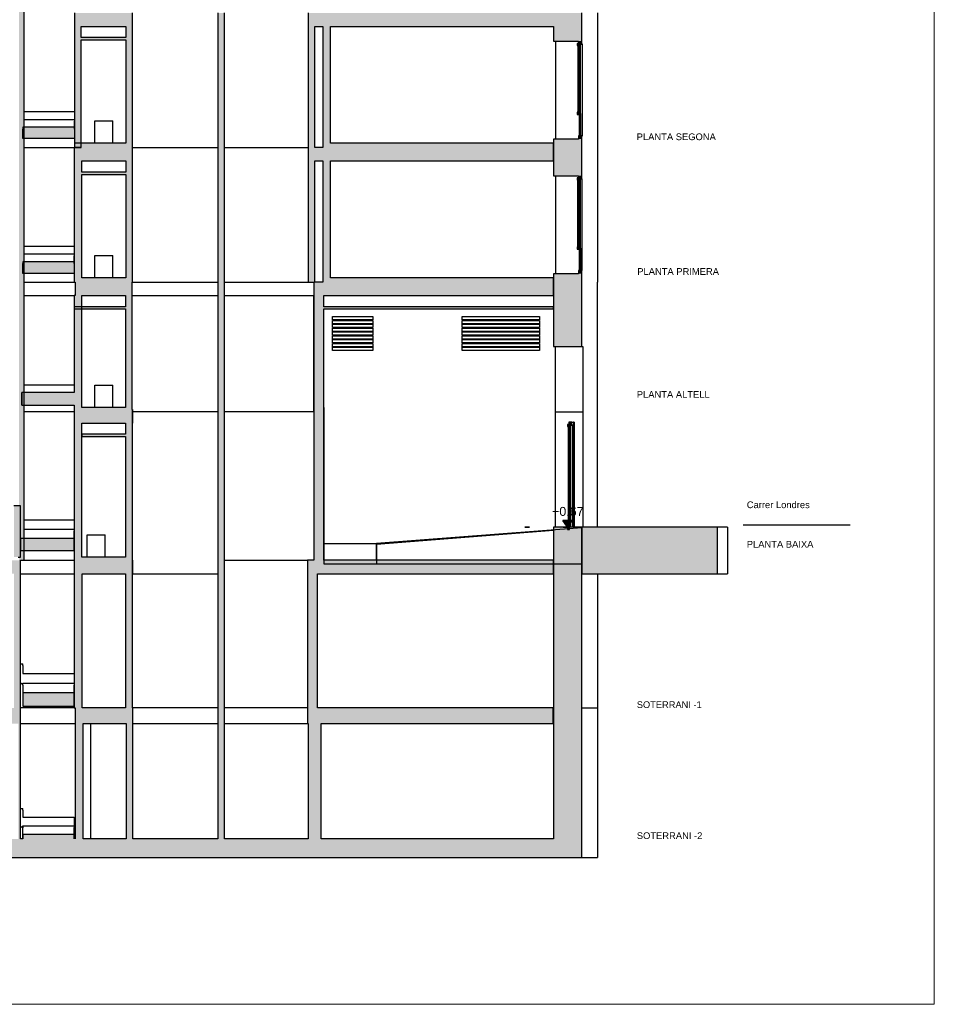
# Model space of a CAD drawing. Header units: metres. Extents: x -1 to 430, y -65 to 31.
# Tile 43 of 69: x 247 to 268, y -65 to -43. Entities that reach past the tile are written whole.
import ezdxf

# ---------------------------------------------------------------- set-up
doc = ezdxf.new("R2010")
doc.units = ezdxf.units.M
doc.linetypes.add('CONTINUA', pattern=[0])
doc.linetypes.add('PUNKT', pattern=[6.35, 0, -6.35])
doc.layers.add('+++++ CÀLCUL SECCIÓ G', color=7, linetype='CONTINUA', lineweight=25)
doc.layers.add('COTES SECCIÓ G', color=7, linetype='CONTINUA', lineweight=25)
doc.styles.add('ARIAL', font='arial.ttf')

# ---------------------------------------------------------------- blocks, each defined once
blk = doc.blocks.new('COMPLEX_ELEVATIONDIM_1')
at = {"layer": 'COTES SECCIÓ G', "linetype": 'CONTINUA', "lineweight": 35, "transparency": 33554687}
for points in [[(244.181, -33.59), (243.971, -33.59), (244.076, -33.74)], [(244.155, -36.5), (243.945, -36.5), (244.05, -36.65)], [(244.199, -39.51), (243.989, -39.51), (244.094, -39.66)], [(244.155, -42.52), (243.945, -42.52), (244.05, -42.67)], [(244.205, -45.53), (243.995, -45.53), (244.1, -45.68)], [(244.346, -48.54), (244.136, -48.54), (244.241, -48.69)], [(244.262, -51.44), (244.052, -51.44), (244.157, -51.59)], [(259.683, -54.12), (259.473, -54.12), (259.578, -54.27)], [(244.262, -54.79), (244.052, -54.79), (244.157, -54.94)], [(244.19, -58.16), (243.98, -58.16), (244.085, -58.31)], [(244.332, -61.09), (244.122, -61.09), (244.227, -61.24)]]:
    blk.add_hatch(color=2, dxfattribs=at).paths.add_polyline_path(points)
at = {"layer": 'COTES SECCIÓ G', "color": 2, "linetype": 'CONTINUA', "lineweight": 35, "transparency": 33554687}
for p, q in [((244.181, -33.59), (243.971, -33.59)), ((243.971, -33.59), (244.076, -33.74)), ((244.076, -33.74), (244.181, -33.59)), ((244.076, -33.74), (244.076, -33.74)), ((244.076, -33.74), (244.076, -33.74)), ((244.076, -33.74), (244.076, -33.74)), ((244.076, -33.74), (244.076, -33.74)), ((244.155, -36.5), (243.945, -36.5)), ((243.945, -36.5), (244.05, -36.65)), ((244.05, -36.65), (244.155, -36.5)), ((244.05, -36.65), (244.05, -36.65)), ((244.05, -36.65), (244.05, -36.65)), ((244.05, -36.65), (244.05, -36.65)), ((244.05, -36.65), (244.05, -36.65)), ((244.199, -39.51), (243.989, -39.51)), ((243.989, -39.51), (244.094, -39.66)), ((244.094, -39.66), (244.199, -39.51)), ((244.094, -39.66), (244.094, -39.66)), ((244.094, -39.66), (244.094, -39.66)), ((244.094, -39.66), (244.094, -39.66)), ((244.094, -39.66), (244.094, -39.66)), ((244.155, -42.52), (243.945, -42.52)), ((243.945, -42.52), (244.05, -42.67)), ((244.05, -42.67), (244.155, -42.52)), ((244.05, -42.67), (244.05, -42.67)), ((244.05, -42.67), (244.05, -42.67)), ((244.05, -42.67), (244.05, -42.67)), ((244.05, -42.67), (244.05, -42.67)), ((244.205, -45.53), (243.995, -45.53)), ((243.995, -45.53), (244.1, -45.68)), ((244.1, -45.68), (244.205, -45.53)), ((244.1, -45.68), (244.1, -45.68)), ((244.1, -45.68), (244.1, -45.68)), ((244.1, -45.68), (244.1, -45.68)), ((244.1, -45.68), (244.1, -45.68)), ((244.346, -48.54), (244.136, -48.54)), ((244.136, -48.54), (244.241, -48.69)), ((244.241, -48.69), (244.346, -48.54)), ((244.241, -48.69), (244.241, -48.69)), ((244.241, -48.69), (244.241, -48.69)), ((244.241, -48.69), (244.241, -48.69)), ((244.241, -48.69), (244.241, -48.69)), ((244.262, -51.44), (244.052, -51.44)), ((244.052, -51.44), (244.157, -51.59)), ((244.157, -51.59), (244.262, -51.44)), ((244.157, -51.59), (244.157, -51.59)), ((244.157, -51.59), (244.157, -51.59)), ((244.157, -51.59), (244.157, -51.59)), ((244.157, -51.59), (244.157, -51.59)), ((259.683, -54.12), (259.473, -54.12)), ((259.473, -54.12), (259.578, -54.27)), ((259.578, -54.27), (259.683, -54.12)), ((259.578, -54.27), (259.578, -54.27)), ((259.578, -54.27), (259.578, -54.27)), ((259.578, -54.27), (259.578, -54.27)), ((259.578, -54.27), (259.578, -54.27)), ((244.262, -54.79), (244.052, -54.79)), ((244.052, -54.79), (244.157, -54.94)), ((244.157, -54.94), (244.262, -54.79)), ((244.157, -54.94), (244.157, -54.94)), ((244.157, -54.94), (244.157, -54.94)), ((244.157, -54.94), (244.157, -54.94)), ((244.157, -54.94), (244.157, -54.94)), ((244.19, -58.16), (243.98, -58.16)), ((243.98, -58.16), (244.085, -58.31)), ((244.085, -58.31), (244.19, -58.16)), ((244.085, -58.31), (244.085, -58.31)), ((244.085, -58.31), (244.085, -58.31)), ((244.085, -58.31), (244.085, -58.31)), ((244.085, -58.31), (244.085, -58.31)), ((244.332, -61.09), (244.122, -61.09)), ((244.122, -61.09), (244.227, -61.24)), ((244.227, -61.24), (244.332, -61.09)), ((244.227, -61.24), (244.227, -61.24)), ((244.227, -61.24), (244.227, -61.24)), ((244.227, -61.24), (244.227, -61.24)), ((244.227, -61.24), (244.227, -61.24))]:
    blk.add_line(p, q, dxfattribs=at)
at = {"layer": 'COTES SECCIÓ G', "color": 2, "linetype": 'PUNKT', "lineweight": 35, "transparency": 33554687}
for p, q in [((244.076, -33.74), (244.043, -33.74)), ((244.05, -36.65), (244.043, -36.65)), ((244.094, -39.66), (244.043, -39.66)), ((244.05, -42.67), (244.043, -42.67)), ((244.1, -45.68), (244.043, -45.68)), ((244.241, -48.69), (244.043, -48.69)), ((244.157, -51.59), (244.043, -51.59)), ((244.157, -54.94), (244.043, -54.94)), ((244.085, -58.31), (244.043, -58.31)), ((244.227, -61.24), (244.043, -61.24))]:
    blk.add_line(p, q, dxfattribs=at)
blk.add_lwpolyline([(259.578, -54.27), (258.725, -54.27), (258.725, -54.27), (258.578, -54.27)], dxfattribs=at)
at = {"layer": 'COTES SECCIÓ G', "color": 2, "linetype": 'CONTINUA', "lineweight": 35, "transparency": 33554687, "char_height": 0.2, "attachment_point": 7, "style": 'ARIAL'}
for s, insert, width in [('\\W0.98;+21.20', (243.651, -33.49), 0.95993), ('\\W0.98;+18.29', (243.625, -36.4), 0.95993), ('\\W0.98;+15.28', (243.669, -39.41), 0.95993), ('\\W0.98;+12.27', (243.625, -42.42), 0.95993), ('\\W1.00;+9.26', (243.753, -45.43), 0.80625), ('\\W1.00;+6.25', (243.893, -48.44), 0.80625), ('\\W1.00;+3.35', (243.809, -51.34), 0.80625), ('\\W1.00;+0.67', (259.231, -54.02), 0.80625), ('\\W1.00;±0.00', (243.815, -54.69), 0.7965), ('\\W0.99;-3.37', (243.773, -58.06), 0.73608), ('\\W0.99;-6.30', (243.915, -60.99), 0.73608)]:
    blk.add_mtext(s, dxfattribs=dict(at, insert=insert, width=width))

msp = doc.modelspace()

# ---------------------------------------------------------------- hatches: boundary and pattern name
at = {"layer": '+++++ CÀLCUL SECCIÓ G', "linetype": 'CONTINUA', "lineweight": 18, "transparency": 33554687}
h = msp.add_hatch(dxfattribs=at)
h.set_pattern_fill('TRAMA', color=40, scale=0.0525, angle=90, style=0, pattern_type=2)
h.set_pattern_definition([(90, (-0.105, 0.105), (-0.0525, 0.0525), [0.0525, -0.0525]), (180, (-0.105, 0.105), (-0.0525, -0.0525), [0.0525, -0.0525])])
h.paths.add_polyline_path([(247.375, -30.87), (247.305, -30.87), (247.305, -55.01), (247.375, -55.01)], flags=0)
msp.add_hatch(color=40, dxfattribs=at).paths.add_polyline_path([(247.425, -30.87), (247.375, -30.87), (247.375, -55.01), (247.425, -55.01)])
at = {"layer": '+++++ CÀLCUL SECCIÓ G', "linetype": 'CONTINUA', "lineweight": 25, "true_color": 0xababab, "transparency": 33554687}
for points in [[(248.549, -42.77), (248.549, -43.07), (249.845, -43.07), (249.845, -42.77)], [(251.905, -42.77), (251.755, -42.77), (251.755, -43.07), (251.905, -43.07)], [(259.263, -42.77), (253.775, -42.77), (253.775, -43.07), (259.263, -43.07)], [(248.548, -45.577), (248.548, -45.366), (247.398, -45.366), (247.398, -45.578)], [(248.545, -46.08), (249.845, -46.08), (249.845, -45.78), (248.545, -45.78)], [(251.755, -45.78), (251.755, -46.08), (251.905, -46.08), (251.905, -45.78)], [(259.263, -45.78), (253.775, -45.78), (253.775, -46.08), (259.263, -46.08)], [(248.545, -48.594), (248.545, -48.376), (247.395, -48.376), (247.395, -48.594)], [(248.565, -49.09), (249.843, -49.09), (249.843, -48.79), (248.565, -48.79)], [(251.755, -48.79), (251.755, -49.09), (251.905, -49.09), (251.905, -48.79)], [(259.261, -48.79), (253.905, -48.79), (253.905, -49.09), (259.261, -49.09)], [(248.545, -51.295), (247.375, -51.295), (247.375, -51.541), (248.545, -51.541)], [(248.544, -51.64), (248.544, -51.94), (249.845, -51.94), (249.845, -51.64)], [(251.905, -51.64), (251.755, -51.64), (251.755, -51.94), (251.905, -51.94)], [(262.934, -54.27), (259.894, -54.27), (259.894, -55.31), (262.934, -55.31)], [(247.344, -54.793), (248.544, -54.793), (248.544, -54.561), (247.344, -54.561)], [(244.794, -55.31), (247.345, -55.31), (247.345, -55.01), (244.794, -55.01)], [(249.845, -55.31), (249.845, -55.01), (248.545, -55.01), (248.545, -55.31)], [(251.755, -55.31), (251.905, -55.31), (251.905, -55.01), (251.755, -55.01)], [(259.261, -55.01), (253.765, -55.01), (253.765, -55.31), (259.261, -55.31)], [(247.395, -58.269), (248.545, -58.269), (248.545, -58.016), (247.395, -58.016)], [(247.344, -58.66), (247.344, -58.31), (224.867, -58.31), (224.867, -58.66)], [(248.565, -58.66), (249.853, -58.66), (249.853, -58.31), (248.565, -58.31)], [(251.755, -58.31), (251.755, -58.66), (251.905, -58.66), (251.905, -58.31)], [(259.26, -58.31), (253.764, -58.31), (253.764, -58.66), (259.26, -58.66)], [(248.545, -61.185), (247.395, -61.185), (247.395, -61.34), (248.545, -61.34)], [(259.894, -61.24), (223.918, -61.24), (223.918, -61.66), (259.894, -61.66)]]:
    msp.add_hatch(color=253, dxfattribs=at).paths.add_polyline_path(points)
at = {"layer": '+++++ CÀLCUL SECCIÓ G', "linetype": 'CONTINUA', "lineweight": 25, "true_color": 0xa0a0a0, "transparency": 33554687}
for points in [[(259.896, -43.4), (259.896, -42.77), (259.263, -42.77), (259.263, -43.4)], [(248.699, -43.07), (248.549, -43.07), (248.549, -45.78), (248.699, -45.78)], [(249.845, -43.07), (249.695, -43.07), (249.695, -45.78), (249.845, -45.78)], [(251.905, -43.07), (251.755, -43.07), (251.755, -45.78), (251.905, -45.78)], [(253.925, -45.78), (253.925, -43.07), (253.775, -43.07), (253.775, -45.78)], [(254.275, -43.07), (254.105, -43.07), (254.105, -45.78), (254.275, -45.78)], [(259.263, -45.78), (259.896, -45.78), (259.896, -45.59), (259.263, -45.59)], [(259.896, -46.41), (259.896, -45.78), (259.263, -45.78), (259.263, -46.41)], [(248.715, -46.08), (248.545, -46.08), (248.545, -48.79), (248.715, -48.79)], [(249.845, -46.08), (249.695, -46.08), (249.695, -48.79), (249.845, -48.79)], [(251.905, -46.08), (251.755, -46.08), (251.755, -48.79), (251.905, -48.79)], [(253.925, -46.08), (253.775, -46.08), (253.775, -48.79), (253.925, -48.79)], [(254.275, -46.08), (254.105, -46.08), (254.105, -48.79), (254.275, -48.79)], [(259.263, -48.79), (259.896, -48.79), (259.896, -48.6), (259.263, -48.6)], [(259.896, -48.79), (259.263, -48.79), (259.263, -50.23), (259.896, -50.23)], [(248.715, -49.09), (248.545, -49.09), (248.545, -51.64), (248.715, -51.64)], [(249.843, -49.09), (249.693, -49.09), (249.693, -51.64), (249.843, -51.64)], [(251.905, -49.09), (251.755, -49.09), (251.755, -51.64), (251.905, -51.64)], [(254.125, -49.09), (253.905, -49.09), (253.905, -51.69), (254.125, -51.69)], [(254.124, -51.69), (253.904, -51.69), (253.904, -55.01), (254.124, -55.01)], [(248.714, -51.94), (248.544, -51.94), (248.544, -55.01), (248.714, -55.01)], [(249.844, -51.94), (249.694, -51.94), (249.694, -55.01), (249.844, -55.01)], [(251.905, -51.94), (251.755, -51.94), (251.755, -55.01), (251.905, -55.01)], [(259.263, -55.01), (259.896, -55.01), (259.896, -54.27), (259.263, -54.27)], [(259.895, -55.01), (259.262, -55.01), (259.262, -58.31), (259.895, -58.31)], [(247.344, -55.31), (247.194, -55.31), (247.194, -58.31), (247.344, -58.31)], [(248.725, -55.31), (248.545, -55.31), (248.545, -58.31), (248.725, -58.31)], [(249.844, -58.31), (249.844, -55.31), (249.694, -55.31), (249.694, -58.31)], [(251.905, -58.31), (251.905, -55.31), (251.755, -55.31), (251.755, -58.31)], [(253.985, -55.31), (253.765, -55.31), (253.765, -58.31), (253.985, -58.31)], [(259.894, -58.31), (259.261, -58.31), (259.261, -61.24), (259.894, -61.24)], [(247.343, -58.66), (247.293, -58.66), (247.293, -61.24), (247.343, -61.24)], [(248.745, -58.66), (248.565, -58.66), (248.565, -61.24), (248.745, -61.24)], [(249.853, -61.24), (249.853, -58.66), (249.703, -58.66), (249.703, -61.24)], [(251.905, -61.24), (251.905, -58.66), (251.755, -58.66), (251.755, -61.24)], [(254.064, -58.66), (253.774, -58.66), (253.774, -61.24), (254.064, -61.24)]]:
    msp.add_hatch(color=253, dxfattribs=at).paths.add_polyline_path(points)
at = {"layer": '+++++ CÀLCUL SECCIÓ G', "linetype": 'CONTINUA', "lineweight": 25, "transparency": 33554687}
for color, points in [(34, [(248.699, -43.32), (248.699, -43.37), (249.695, -43.37), (249.695, -43.32)]), (32, [(247.398, -45.326), (247.398, -45.366), (248.548, -45.366), (248.548, -45.326)]), (32, [(249.695, -45.68), (248.549, -45.68), (248.549, -45.78), (249.695, -45.78)]), (32, [(259.261, -45.68), (254.275, -45.68), (254.275, -45.78), (259.261, -45.78)]), (34, [(248.715, -46.33), (248.715, -46.38), (249.695, -46.38), (249.695, -46.33)]), (32, [(247.395, -48.336), (247.395, -48.376), (248.545, -48.376), (248.545, -48.336)]), (32, [(249.695, -48.69), (248.715, -48.69), (248.715, -48.79), (249.695, -48.79)]), (32, [(259.263, -48.69), (254.275, -48.69), (254.275, -48.79), (259.263, -48.79)]), (34, [(249.693, -49.34), (248.545, -49.34), (248.545, -49.39), (249.693, -49.39)]), (34, [(259.263, -49.34), (254.125, -49.34), (254.125, -49.39), (259.263, -49.39)]), (32, [(247.375, -51.255), (247.375, -51.295), (248.545, -51.295), (248.545, -51.255)]), (32, [(249.693, -51.59), (248.715, -51.59), (248.715, -51.64), (249.693, -51.64)]), (34, [(249.694, -52.19), (248.714, -52.19), (248.714, -52.24), (249.694, -52.24)]), (32, [(247.344, -54.521), (247.344, -54.561), (248.544, -54.561), (248.544, -54.521)]), (32, [(249.694, -54.94), (248.714, -54.94), (248.714, -55.01), (249.694, -55.01)]), (32, [(247.395, -57.976), (247.395, -58.016), (248.545, -58.016), (248.545, -57.976)]), (32, [(247.395, -61.145), (247.395, -61.185), (248.545, -61.185), (248.545, -61.145)])]:
    msp.add_hatch(color=color, dxfattribs=at).paths.add_polyline_path(points)
at = {"layer": '+++++ CÀLCUL SECCIÓ G', "linetype": 'CONTINUA', "lineweight": 25, "true_color": 0x656565, "transparency": 33554687}
for points in [[(259.845, -43.5), (259.845, -43.45), (259.794, -43.45), (259.794, -43.5)], [(259.896, -43.47), (259.896, -43.4), (259.824, -43.4), (259.824, -43.47)], [(259.845, -45.039), (259.845, -44.989), (259.794, -44.989), (259.794, -45.039)], [(259.896, -45.59), (259.896, -45.52), (259.824, -45.52), (259.824, -45.59)], [(259.845, -46.51), (259.845, -46.46), (259.794, -46.46), (259.794, -46.51)], [(259.896, -46.48), (259.896, -46.41), (259.824, -46.41), (259.824, -46.48)], [(259.845, -48.049), (259.845, -47.999), (259.794, -47.999), (259.794, -48.049)], [(259.896, -48.6), (259.896, -48.53), (259.824, -48.53), (259.824, -48.6)], [(259.676, -51.99), (259.676, -51.92), (259.605, -51.92), (259.605, -51.99)], [(259.625, -52.02), (259.625, -51.97), (259.574, -51.97), (259.574, -52.02)], [(247.344, -53.789), (247.194, -53.789), (247.194, -54.94), (247.344, -54.94)], [(259.625, -54.32), (259.625, -54.27), (259.574, -54.27), (259.574, -54.32)]]:
    msp.add_hatch(color=251, dxfattribs=at).paths.add_polyline_path(points)

# ---------------------------------------------------------------- linework, layer by layer
at = {"layer": '+++++ CÀLCUL SECCIÓ G', "color": 52, "linetype": 'CONTINUA', "lineweight": 13, "transparency": 33554687}
for p, q in [((267.781, -24.94), (267.781, -64.94)), ((267.781, -24.94), (267.781, -64.94)), ((267.781, -64.94), (215.401, -64.94)), ((215.401, -64.94), (267.781, -64.94))]:
    msp.add_line(p, q, dxfattribs=at)
at = {"layer": '+++++ CÀLCUL SECCIÓ G', "color": 7, "linetype": 'CONTINUA', "lineweight": 25, "transparency": 33554687}
for p, q in [((247.425, -48.594), (247.425, -30.87)), ((248.549, -42.77), (248.549, -43.07)), ((249.845, -43.07), (249.845, -42.77)), ((251.755, -42.77), (251.755, -43.07)), ((251.905, -43.07), (251.905, -42.77)), ((253.775, -42.77), (253.775, -43.07)), ((259.896, -43.4), (259.896, -42.77)), ((260.247, -42.77), (260.247, -45.78)), ((248.549, -43.07), (248.549, -45.78)), ((248.699, -43.07), (249.695, -43.07)), ((248.699, -43.32), (248.699, -43.07)), ((249.695, -43.07), (249.695, -43.32)), ((249.845, -45.78), (249.845, -43.07)), ((251.755, -43.07), (251.755, -45.78)), ((251.905, -45.78), (251.905, -43.07)), ((253.775, -43.07), (253.775, -45.78)), ((253.925, -43.07), (254.105, -43.07)), ((253.925, -45.78), (253.925, -43.07)), ((254.105, -43.07), (254.105, -45.78)), ((254.275, -43.07), (259.263, -43.07)), ((254.275, -45.68), (254.275, -43.07)), ((259.263, -43.07), (259.263, -43.4)), ((249.695, -43.32), (248.699, -43.32)), ((248.699, -43.37), (249.695, -43.37)), ((248.699, -45.78), (248.699, -43.37)), ((249.695, -43.37), (249.695, -45.68)), ((259.263, -43.4), (259.824, -43.4)), ((259.316, -45.59), (259.316, -43.4)), ((259.794, -43.45), (259.794, -43.5)), ((259.824, -43.45), (259.794, -43.45)), ((259.794, -43.5), (259.819, -43.5)), ((259.805, -43.5), (259.805, -44.989)), ((259.819, -43.68), (259.829, -43.5)), ((259.819, -43.5), (259.845, -43.5)), ((259.819, -43.5), (259.819, -44.989)), ((259.824, -43.4), (259.824, -43.45)), ((259.829, -44.989), (259.829, -43.5)), ((259.845, -43.47), (259.896, -43.47)), ((259.845, -43.5), (259.845, -43.47)), ((259.854, -43.5), (259.845, -43.5)), ((259.854, -44.989), (259.854, -43.5)), ((259.86, -43.47), (259.86, -45.039)), ((259.896, -43.47), (259.896, -43.4)), ((259.909, -43.47), (259.896, -43.47)), ((259.909, -45.52), (259.909, -43.47)), ((247.425, -44.972), (248.549, -44.972)), ((248.549, -44.972), (248.549, -45.012)), ((248.549, -44.972), (248.549, -44.972)), ((248.549, -45.012), (248.549, -45.149)), ((259.794, -44.989), (259.794, -45.039)), ((259.819, -44.989), (259.794, -44.989)), ((259.794, -45.039), (259.845, -45.039)), ((259.845, -44.989), (259.819, -44.989)), ((259.84, -45.039), (259.84, -45.52)), ((259.845, -45.039), (259.845, -44.989)), ((259.845, -44.989), (259.854, -44.989)), ((259.854, -45.039), (259.845, -45.039)), ((259.86, -45.039), (259.854, -45.039)), ((259.86, -45.02), (259.86, -45.52)), ((259.874, -45.02), (259.86, -45.02)), ((259.874, -45.52), (259.874, -45.02)), ((247.398, -45.326), (247.398, -45.366)), ((248.548, -45.326), (247.398, -45.326)), ((247.425, -45.149), (248.548, -45.149)), ((248.548, -45.149), (248.548, -45.189)), ((248.548, -45.149), (248.549, -45.149)), ((248.548, -45.326), (248.548, -45.189)), ((248.549, -45.212), (248.548, -45.577)), ((248.548, -45.366), (248.548, -45.326)), ((248.548, -45.326), (248.548, -45.326)), ((248.549, -45.212), (248.549, -45.212)), ((249.006, -45.68), (249.006, -45.18)), ((249.006, -45.18), (249.406, -45.18)), ((249.406, -45.68), (249.406, -45.18)), ((247.398, -45.578), (247.398, -45.366)), ((248.548, -45.577), (247.398, -45.578)), ((248.548, -45.366), (248.548, -45.577)), ((259.824, -45.52), (259.824, -45.59)), ((259.86, -45.52), (259.824, -45.52)), ((259.896, -45.52), (259.86, -45.52)), ((259.896, -45.59), (259.896, -45.52)), ((259.896, -45.52), (259.909, -45.52)), ((247.425, -45.78), (248.549, -45.78)), ((248.545, -45.78), (248.545, -46.08)), ((248.699, -45.78), (248.545, -45.78)), ((248.549, -45.68), (248.549, -45.78)), ((249.695, -45.68), (248.549, -45.68)), ((248.549, -45.78), (248.699, -45.78)), ((248.549, -45.78), (248.699, -45.78)), ((249.845, -46.08), (249.845, -45.78)), ((249.845, -45.78), (251.755, -45.78)), ((251.755, -45.78), (251.755, -46.08)), ((251.905, -46.08), (251.905, -45.78)), ((251.905, -45.78), (253.775, -45.78)), ((253.775, -45.78), (253.775, -46.08)), ((254.105, -45.78), (253.925, -45.78)), ((259.261, -45.68), (254.275, -45.68)), ((259.261, -45.78), (259.261, -45.68)), ((259.263, -45.68), (259.261, -45.68)), ((259.263, -45.59), (259.263, -45.78)), ((259.824, -45.59), (259.263, -45.59)), ((259.263, -46.08), (259.263, -45.78)), ((259.263, -45.78), (259.263, -46.41)), ((259.896, -45.78), (259.896, -45.59)), ((259.896, -46.41), (259.896, -45.78)), ((260.247, -45.78), (260.247, -48.79)), ((248.545, -46.08), (248.545, -48.79)), ((248.715, -46.08), (249.695, -46.08)), ((248.715, -46.33), (248.715, -46.08)), ((249.695, -46.08), (249.695, -46.33)), ((249.845, -48.79), (249.845, -46.08)), ((251.755, -46.08), (251.755, -48.79)), ((251.905, -48.79), (251.905, -46.08)), ((253.775, -46.08), (253.775, -48.79)), ((253.925, -46.08), (254.105, -46.08)), ((253.925, -48.79), (253.925, -46.08)), ((254.105, -46.08), (254.105, -48.79)), ((254.275, -46.08), (259.263, -46.08)), ((254.275, -48.69), (254.275, -46.08)), ((249.695, -46.33), (248.715, -46.33)), ((248.715, -46.38), (249.695, -46.38)), ((248.715, -48.69), (248.715, -46.38)), ((249.695, -46.38), (249.695, -48.69)), ((259.263, -46.41), (259.824, -46.41)), ((259.315, -48.6), (259.315, -46.41)), ((259.794, -46.46), (259.794, -46.51)), ((259.824, -46.46), (259.794, -46.46)), ((259.824, -46.41), (259.824, -46.46)), ((259.896, -46.48), (259.896, -46.41)), ((259.794, -46.51), (259.819, -46.51)), ((259.804, -46.51), (259.804, -47.999)), ((259.819, -46.676), (259.828, -46.51)), ((259.819, -46.51), (259.819, -47.999)), ((259.819, -46.51), (259.845, -46.51)), ((259.828, -47.999), (259.828, -46.51)), ((259.845, -46.48), (259.896, -46.48)), ((259.845, -46.51), (259.845, -46.48)), ((259.853, -46.51), (259.845, -46.51)), ((259.853, -47.999), (259.853, -46.51)), ((259.859, -46.48), (259.859, -48.049)), ((259.908, -46.48), (259.896, -46.48)), ((259.908, -48.53), (259.908, -46.48)), ((247.425, -47.982), (248.545, -47.982)), ((248.545, -47.982), (248.545, -48.022)), ((248.545, -47.982), (248.545, -47.982)), ((259.794, -47.999), (259.794, -48.049)), ((259.819, -47.999), (259.794, -47.999)), ((259.845, -47.999), (259.819, -47.999)), ((259.845, -48.049), (259.845, -47.999)), ((259.845, -47.999), (259.853, -47.999)), ((247.425, -48.159), (248.545, -48.159)), ((248.545, -48.022), (248.545, -48.159)), ((248.545, -48.159), (248.545, -48.199)), ((248.545, -48.159), (248.545, -48.159)), ((248.545, -48.336), (248.545, -48.199)), ((248.545, -48.222), (248.545, -48.222)), ((248.545, -48.222), (248.545, -48.594)), ((249.005, -48.69), (249.005, -48.19)), ((249.005, -48.19), (249.405, -48.19)), ((249.405, -48.69), (249.405, -48.19)), ((259.794, -48.049), (259.845, -48.049)), ((259.839, -48.049), (259.839, -48.53)), ((259.853, -48.049), (259.845, -48.049)), ((259.859, -48.049), (259.853, -48.049)), ((259.86, -48.03), (259.86, -48.53)), ((259.874, -48.03), (259.86, -48.03)), ((259.874, -48.53), (259.874, -48.03)), ((247.395, -48.336), (247.395, -48.376)), ((248.545, -48.336), (247.395, -48.336)), ((247.395, -48.594), (247.395, -48.376)), ((248.545, -48.376), (248.545, -48.336)), ((248.545, -48.336), (248.545, -48.336)), ((248.545, -48.376), (248.545, -48.594)), ((248.545, -48.594), (247.395, -48.594)), ((247.425, -51.541), (247.425, -48.594)), ((259.263, -48.6), (259.263, -48.79)), ((259.824, -48.6), (259.263, -48.6)), ((259.824, -48.53), (259.824, -48.6)), ((259.896, -48.53), (259.824, -48.53)), ((259.896, -48.6), (259.896, -48.53)), ((259.896, -48.53), (259.908, -48.53)), ((259.896, -48.79), (259.896, -48.6)), ((247.425, -48.79), (248.545, -48.79)), ((248.545, -48.79), (248.565, -48.79)), ((248.565, -48.79), (248.565, -49.09)), ((249.695, -48.69), (248.715, -48.69)), ((249.843, -48.79), (249.845, -48.79)), ((249.843, -49.09), (249.843, -48.79)), ((249.845, -48.79), (251.755, -48.79)), ((251.755, -48.79), (251.755, -48.79)), ((251.755, -48.79), (251.755, -49.09)), ((251.905, -48.79), (253.775, -48.79)), ((251.905, -49.09), (251.905, -48.79)), ((251.905, -48.79), (251.905, -48.79)), ((253.775, -48.79), (253.905, -48.79)), ((253.905, -48.79), (253.905, -49.09)), ((254.105, -48.79), (253.925, -48.79)), ((259.263, -48.69), (254.275, -48.69)), ((259.261, -49.09), (259.261, -48.79)), ((259.263, -48.79), (259.263, -48.69)), ((259.263, -48.79), (259.263, -50.23)), ((259.896, -50.23), (259.896, -48.79)), ((260.247, -48.79), (260.248, -48.79)), ((260.248, -51.69), (260.248, -48.79)), ((247.425, -49.09), (248.545, -49.09)), ((248.545, -49.09), (248.545, -51.255)), ((248.565, -49.09), (248.545, -49.09)), ((248.715, -49.09), (249.693, -49.09)), ((248.715, -51.59), (248.715, -49.09)), ((249.693, -49.09), (249.693, -49.34)), ((249.843, -49.09), (251.755, -49.09)), ((249.843, -51.64), (249.843, -49.09)), ((251.755, -49.09), (251.755, -51.64)), ((251.905, -49.09), (253.905, -49.09)), ((251.905, -51.64), (251.905, -49.09)), ((253.905, -49.09), (253.905, -51.69)), ((253.905, -51.69), (253.905, -49.09)), ((254.125, -49.09), (259.261, -49.09)), ((254.125, -49.34), (254.125, -49.09)), ((259.261, -49.09), (259.263, -49.09)), ((248.545, -49.34), (248.545, -49.39)), ((249.693, -49.34), (248.545, -49.34)), ((248.545, -49.39), (249.693, -49.39)), ((249.693, -49.39), (249.693, -51.59)), ((259.263, -49.34), (254.125, -49.34)), ((254.125, -49.39), (259.263, -49.39)), ((254.125, -51.69), (254.125, -49.39)), ((259.263, -49.39), (259.263, -49.34)), ((254.318, -49.636), (254.318, -49.56)), ((254.318, -49.56), (255.225, -49.56)), ((255.225, -49.636), (254.318, -49.636)), ((254.318, -49.721), (254.318, -49.646)), ((254.318, -49.646), (255.225, -49.646)), ((255.225, -49.721), (254.318, -49.721)), ((254.318, -49.807), (254.318, -49.731)), ((254.318, -49.731), (255.225, -49.731)), ((255.225, -49.56), (255.225, -49.636)), ((255.225, -49.646), (255.225, -49.721)), ((255.225, -49.731), (255.225, -49.807)), ((257.224, -49.56), (258.95, -49.56)), ((257.224, -49.636), (257.224, -49.56)), ((258.95, -49.636), (257.224, -49.636)), ((257.224, -49.646), (258.95, -49.646)), ((257.224, -49.721), (257.224, -49.646)), ((258.95, -49.721), (257.224, -49.721)), ((257.224, -49.731), (258.95, -49.731)), ((257.224, -49.807), (257.224, -49.731)), ((258.95, -49.56), (258.95, -49.636)), ((258.95, -49.646), (258.95, -49.721)), ((258.95, -49.731), (258.95, -49.807)), ((255.225, -49.807), (254.318, -49.807)), ((254.318, -49.892), (254.318, -49.817)), ((254.318, -49.817), (255.225, -49.817)), ((255.225, -49.892), (254.318, -49.892)), ((254.318, -49.978), (254.318, -49.902)), ((254.318, -49.902), (255.225, -49.902)), ((255.225, -49.978), (254.318, -49.978)), ((255.225, -49.817), (255.225, -49.892)), ((255.225, -49.902), (255.225, -49.978)), ((258.95, -49.807), (257.224, -49.807)), ((257.224, -49.817), (258.95, -49.817)), ((257.224, -49.892), (257.224, -49.817)), ((258.95, -49.892), (257.224, -49.892)), ((257.224, -49.902), (258.95, -49.902)), ((257.224, -49.978), (257.224, -49.902)), ((258.95, -49.978), (257.224, -49.978)), ((258.95, -49.817), (258.95, -49.892)), ((258.95, -49.902), (258.95, -49.978)), ((254.318, -50.063), (254.318, -49.988)), ((254.318, -49.988), (255.225, -49.988)), ((255.225, -50.063), (254.318, -50.063)), ((254.318, -50.149), (254.318, -50.073)), ((254.318, -50.073), (255.225, -50.073)), ((255.225, -50.149), (254.318, -50.149)), ((254.318, -50.234), (254.318, -50.159)), ((254.318, -50.159), (255.225, -50.159)), ((255.225, -49.988), (255.225, -50.063)), ((255.225, -50.073), (255.225, -50.149)), ((255.225, -50.159), (255.225, -50.234)), ((257.224, -49.988), (258.95, -49.988)), ((257.224, -50.063), (257.224, -49.988)), ((258.95, -50.063), (257.224, -50.063)), ((257.224, -50.073), (258.95, -50.073)), ((257.224, -50.149), (257.224, -50.073)), ((258.95, -50.149), (257.224, -50.149)), ((257.224, -50.159), (258.95, -50.159)), ((257.224, -50.234), (257.224, -50.159)), ((258.95, -49.988), (258.95, -50.063)), ((258.95, -50.073), (258.95, -50.149)), ((258.95, -50.159), (258.95, -50.234)), ((255.225, -50.234), (254.318, -50.234)), ((254.318, -50.32), (254.318, -50.244)), ((254.318, -50.244), (255.225, -50.244)), ((255.225, -50.32), (254.318, -50.32)), ((255.225, -50.244), (255.225, -50.32)), ((258.95, -50.234), (257.224, -50.234)), ((257.224, -50.244), (258.95, -50.244)), ((257.224, -50.32), (257.224, -50.244)), ((258.95, -50.32), (257.224, -50.32)), ((258.95, -50.244), (258.95, -50.32)), ((259.263, -50.23), (259.896, -50.23)), ((259.312, -51.69), (259.312, -50.23)), ((259.896, -50.23), (259.919, -50.23)), ((259.919, -50.23), (259.919, -51.69)), ((247.375, -51.255), (247.375, -51.541)), ((247.375, -51.541), (247.375, -51.255)), ((247.375, -51.255), (247.375, -51.295)), ((248.545, -51.255), (247.375, -51.255)), ((247.375, -51.295), (247.375, -51.541)), ((247.425, -51.087), (248.545, -51.087)), ((249.005, -51.59), (249.005, -51.09)), ((249.005, -51.09), (249.405, -51.09)), ((249.405, -51.59), (249.405, -51.09)), ((247.375, -51.541), (248.545, -51.541)), ((247.425, -55.01), (247.425, -51.541)), ((248.544, -51.69), (247.425, -51.69)), ((248.544, -51.64), (248.544, -51.94)), ((248.545, -51.541), (248.545, -51.64)), ((249.693, -51.59), (248.715, -51.59)), ((249.845, -51.64), (249.843, -51.64)), ((249.845, -51.94), (249.845, -51.64)), ((249.846, -51.64), (249.845, -51.64)), ((249.846, -51.64), (249.846, -51.94)), ((251.755, -51.69), (249.846, -51.69)), ((251.755, -51.64), (251.755, -51.94)), ((251.755, -51.64), (251.755, -51.64)), ((251.905, -51.94), (251.905, -51.64)), ((251.905, -51.64), (251.905, -51.64)), ((253.904, -51.69), (251.905, -51.69)), ((253.904, -51.69), (253.904, -55.01)), ((253.905, -51.69), (253.904, -51.69)), ((254.124, -51.59), (254.124, -55.09)), ((254.124, -54.64), (254.124, -51.59)), ((254.124, -51.59), (254.124, -51.59)), ((254.124, -55.01), (254.124, -51.69)), ((254.124, -51.69), (254.125, -51.69)), ((259.312, -54.27), (259.312, -51.69)), ((259.312, -51.69), (259.919, -51.69)), ((259.919, -51.69), (259.919, -54.27)), ((260.248, -54.27), (260.248, -51.69)), ((248.544, -51.94), (248.544, -55.01)), ((248.714, -51.94), (249.694, -51.94)), ((248.714, -54.94), (248.714, -51.94)), ((249.694, -51.94), (249.694, -52.19)), ((249.844, -55.01), (249.844, -51.94)), ((249.845, -51.94), (249.846, -51.94)), ((251.755, -51.94), (251.755, -55.01)), ((251.905, -55.01), (251.905, -51.94)), ((259.605, -51.92), (259.605, -51.97)), ((259.676, -51.92), (259.605, -51.92)), ((259.676, -51.99), (259.676, -51.92)), ((259.676, -51.92), (259.694, -51.92)), ((259.694, -51.92), (259.708, -51.92)), ((259.708, -51.92), (259.708, -54.27)), ((259.723, -51.92), (259.708, -51.92)), ((259.723, -51.92), (259.723, -54.27)), ((259.723, -51.92), (259.723, -54.27)), ((259.723, -51.92), (259.723, -51.92)), ((259.574, -51.97), (259.574, -52.02)), ((259.605, -51.97), (259.574, -51.97)), ((259.574, -52.02), (259.6, -52.02)), ((259.59, -52.02), (259.59, -54.27)), ((259.615, -52.02), (259.6, -52.097)), ((259.6, -52.02), (259.6, -54.27)), ((259.6, -52.02), (259.625, -52.02)), ((259.615, -54.27), (259.615, -52.02)), ((259.625, -52.02), (259.625, -51.99)), ((259.625, -51.99), (259.676, -51.99)), ((259.639, -52.02), (259.625, -52.02)), ((259.639, -54.27), (259.639, -52.02)), ((259.645, -51.99), (259.645, -54.27)), ((259.694, -51.99), (259.676, -51.99)), ((259.694, -54.27), (259.694, -51.99)), ((248.714, -52.19), (248.714, -52.24)), ((249.694, -52.19), (248.714, -52.19)), ((248.714, -52.24), (249.694, -52.24)), ((249.694, -52.24), (249.694, -54.94)), ((247.344, -53.789), (247.194, -53.789)), ((247.344, -54.94), (247.344, -53.789)), ((247.425, -54.102), (248.544, -54.102)), ((248.544, -54.102), (248.544, -54.142)), ((248.544, -54.102), (248.544, -54.102)), ((248.544, -54.142), (248.544, -54.312)), ((247.425, -54.312), (248.544, -54.312)), ((248.544, -54.312), (248.544, -54.352)), ((248.544, -54.312), (248.544, -54.312)), ((248.544, -54.343), (248.544, -54.343)), ((248.544, -54.343), (248.544, -54.352)), ((248.544, -54.352), (248.544, -54.521)), ((248.544, -54.352), (248.544, -54.352)), ((248.544, -54.793), (248.544, -54.352)), ((259.896, -54.282), (255.304, -54.636)), ((255.304, -54.646), (259.263, -54.34)), ((259.263, -54.27), (259.263, -55.01)), ((259.6, -54.27), (259.263, -54.27)), ((259.574, -54.27), (259.574, -54.32)), ((259.6, -54.27), (259.574, -54.27)), ((259.574, -54.32), (259.625, -54.32)), ((259.615, -54.27), (259.6, -54.193)), ((259.894, -54.27), (259.6, -54.27)), ((259.625, -54.27), (259.6, -54.27)), ((259.625, -54.32), (259.625, -54.27)), ((259.894, -54.27), (259.894, -55.31)), ((262.934, -54.27), (259.894, -54.27)), ((259.896, -54.27), (259.894, -54.27)), ((259.896, -55.01), (259.896, -54.27)), ((259.896, -55.09), (259.896, -54.282)), ((262.934, -55.31), (262.934, -54.27)), ((263.152, -54.27), (262.934, -54.27)), ((263.152, -54.27), (263.152, -55.31)), ((263.509, -54.218), (265.899, -54.218)), ((247.344, -54.521), (247.344, -54.561)), ((248.544, -54.521), (247.344, -54.521)), ((247.344, -54.561), (247.344, -54.793)), ((248.544, -54.561), (248.544, -54.521)), ((248.544, -54.521), (248.544, -54.521)), ((248.544, -54.793), (248.544, -54.561)), ((248.835, -54.94), (248.835, -54.44)), ((248.835, -54.44), (249.235, -54.44)), ((249.235, -54.94), (249.235, -54.44)), ((247.344, -54.793), (248.544, -54.793)), ((254.124, -54.64), (254.124, -54.64)), ((255.304, -54.64), (254.124, -54.64)), ((255.304, -54.636), (255.304, -54.64)), ((255.304, -54.636), (255.304, -54.64)), ((255.304, -54.646), (255.304, -54.64)), ((255.304, -54.64), (255.304, -54.646)), ((255.304, -54.64), (255.304, -55.09)), ((255.304, -54.646), (255.304, -55.01)), ((255.304, -55.01), (255.304, -54.646)), ((255.304, -55.01), (255.304, -54.646)), ((247.287, -54.94), (247.344, -54.94)), ((247.345, -55.31), (247.345, -55.01)), ((247.345, -55.01), (247.375, -55.01)), ((247.375, -55.01), (247.425, -55.01)), ((247.425, -55.01), (248.544, -55.01)), ((248.544, -55.01), (248.545, -55.01)), ((248.545, -55.01), (248.545, -55.31)), ((249.694, -54.94), (248.714, -54.94)), ((249.845, -55.31), (249.845, -55.01)), ((249.846, -55.01), (249.845, -55.01)), ((249.846, -55.01), (249.846, -55.31)), ((251.755, -55.01), (251.755, -55.31)), ((251.755, -55.01), (251.755, -55.01)), ((251.905, -55.31), (251.905, -55.01)), ((251.905, -55.01), (251.905, -55.01)), ((251.905, -55.01), (253.765, -55.01)), ((253.765, -55.01), (253.765, -55.31)), ((253.904, -55.01), (253.765, -55.01)), ((255.304, -55.01), (254.124, -55.01)), ((255.304, -55.01), (255.304, -55.09)), ((255.304, -55.01), (255.304, -55.09)), ((259.261, -55.01), (255.304, -55.01)), ((259.261, -55.31), (259.261, -55.01)), ((259.262, -55.01), (259.261, -55.01)), ((259.262, -55.01), (259.262, -58.31)), ((259.263, -55.01), (259.262, -55.01)), ((259.895, -58.31), (259.895, -55.01)), ((259.895, -55.01), (259.896, -55.01)), ((254.124, -55.09), (255.304, -55.09)), ((255.304, -55.09), (259.262, -55.09)), ((259.262, -55.09), (259.896, -55.09)), ((247.344, -58.31), (247.344, -55.31)), ((247.345, -55.31), (248.545, -55.31)), ((248.545, -55.31), (248.545, -58.31)), ((248.725, -55.31), (249.694, -55.31)), ((248.725, -58.31), (248.725, -55.31)), ((249.694, -55.31), (249.694, -58.31)), ((249.844, -58.31), (249.844, -55.31)), ((249.845, -55.31), (249.846, -55.31)), ((249.846, -55.31), (251.755, -55.31)), ((251.755, -55.31), (251.755, -58.31)), ((251.905, -58.31), (251.905, -55.31)), ((253.765, -55.31), (253.765, -58.31)), ((253.985, -55.31), (259.261, -55.31)), ((253.985, -58.31), (253.985, -55.31)), ((259.261, -55.31), (259.262, -55.31)), ((259.894, -55.31), (262.934, -55.31)), ((260.247, -55.31), (260.247, -58.31)), ((262.934, -55.31), (263.152, -55.31)), ((247.344, -57.326), (247.395, -57.326)), ((247.395, -57.366), (247.395, -57.326)), ((247.395, -57.366), (247.395, -57.542)), ((247.395, -57.542), (248.545, -57.542)), ((248.545, -57.542), (248.545, -57.583)), ((248.545, -57.542), (248.545, -57.542)), ((248.545, -57.583), (248.545, -57.759)), ((247.381, -57.782), (247.344, -57.756)), ((247.395, -57.782), (247.381, -57.782)), ((247.395, -57.799), (247.395, -57.759)), ((247.395, -57.759), (248.545, -57.759)), ((247.395, -57.799), (247.395, -57.976)), ((248.545, -57.759), (248.545, -57.799)), ((248.545, -57.759), (248.545, -57.759)), ((248.545, -57.782), (248.545, -57.782)), ((248.545, -57.782), (248.545, -57.799)), ((248.545, -57.799), (248.545, -57.976)), ((248.545, -57.799), (248.545, -57.799)), ((248.545, -58.269), (248.545, -57.799)), ((247.395, -57.976), (247.395, -58.016)), ((248.545, -57.976), (247.395, -57.976)), ((247.395, -58.016), (247.395, -58.269)), ((248.545, -58.016), (248.545, -57.976)), ((248.545, -57.976), (248.545, -57.976)), ((248.545, -58.269), (248.545, -58.016)), ((247.344, -58.66), (247.344, -58.31)), ((248.545, -58.31), (247.344, -58.31)), ((248.545, -58.31), (247.344, -58.31)), ((247.344, -58.31), (247.344, -58.31)), ((247.395, -58.269), (248.545, -58.269)), ((248.545, -58.31), (248.565, -58.31)), ((248.565, -58.31), (248.565, -58.66)), ((249.694, -58.31), (248.725, -58.31)), ((249.853, -58.31), (249.844, -58.31)), ((249.853, -58.66), (249.853, -58.31)), ((251.755, -58.31), (249.853, -58.31)), ((251.755, -58.31), (249.853, -58.31)), ((251.755, -58.31), (251.755, -58.66)), ((251.905, -58.66), (251.905, -58.31)), ((253.764, -58.31), (251.905, -58.31)), ((253.774, -58.31), (251.905, -58.31)), ((253.764, -58.31), (253.764, -58.66)), ((259.26, -58.31), (253.985, -58.31)), ((259.26, -58.66), (259.26, -58.31)), ((259.261, -58.31), (259.261, -61.24)), ((259.262, -58.31), (259.261, -58.31)), ((259.894, -61.24), (259.894, -58.31)), ((259.894, -58.31), (259.895, -58.31)), ((259.895, -58.31), (260.247, -58.31)), ((260.245, -58.31), (260.245, -61.24)), ((247.343, -61.24), (247.343, -58.66)), ((247.344, -58.66), (248.565, -58.66)), ((248.565, -58.66), (248.565, -61.24)), ((248.745, -58.66), (249.703, -58.66)), ((248.745, -61.24), (248.745, -58.66)), ((248.914, -61.24), (248.914, -58.66)), ((249.703, -58.66), (249.703, -61.24)), ((249.853, -58.66), (251.755, -58.66)), ((249.853, -61.24), (249.853, -58.66)), ((251.755, -58.66), (251.755, -61.24)), ((251.905, -58.66), (253.764, -58.66)), ((251.905, -61.24), (251.905, -58.66)), ((253.764, -58.66), (253.774, -58.66)), ((253.774, -58.66), (253.774, -61.24)), ((254.064, -58.66), (259.26, -58.66)), ((254.064, -61.24), (254.064, -58.66)), ((247.343, -60.559), (247.394, -60.559)), ((247.394, -60.599), (247.394, -60.559)), ((247.394, -60.599), (247.394, -60.754)), ((247.394, -60.754), (248.544, -60.754)), ((248.544, -60.754), (248.544, -60.794)), ((247.39, -60.994), (247.343, -60.964)), ((247.394, -60.994), (247.39, -60.994)), ((247.394, -61.24), (247.393, -60.994)), ((247.394, -60.994), (247.394, -60.949)), ((247.394, -60.949), (247.394, -60.994)), ((247.394, -60.949), (247.394, -60.989)), ((247.394, -60.949), (247.395, -60.949)), ((247.394, -60.994), (247.394, -60.989)), ((247.395, -60.989), (247.395, -60.949)), ((247.395, -60.949), (248.545, -60.949)), ((247.395, -61.145), (247.395, -60.989)), ((248.544, -60.794), (248.544, -60.949)), ((248.545, -60.949), (248.545, -60.989)), ((248.545, -61.145), (248.545, -60.989)), ((247.395, -61.145), (247.395, -61.185)), ((247.395, -61.145), (247.395, -61.145)), ((248.545, -61.145), (247.395, -61.145)), ((247.395, -61.185), (247.395, -61.24)), ((248.545, -61.185), (248.545, -61.145)), ((248.545, -61.24), (248.545, -61.185)), ((247.395, -61.24), (247.343, -61.24)), ((249.703, -61.24), (248.745, -61.24)), ((251.755, -61.24), (249.853, -61.24)), ((253.774, -61.24), (251.905, -61.24)), ((259.261, -61.24), (254.064, -61.24)), ((259.894, -61.66), (259.894, -61.24)), ((260.245, -61.24), (260.245, -61.66)), ((223.918, -61.66), (259.894, -61.66)), ((259.894, -61.66), (260.245, -61.66))]:
    msp.add_line(p, q, dxfattribs=at)

# ---------------------------------------------------------------- block references
at = {"layer": 'COTES SECCIÓ G', "color": 2, "linetype": 'CONTINUA', "lineweight": 35, "transparency": 33554687}
msp.add_blockref('COMPLEX_ELEVATIONDIM_1', (0, 0), dxfattribs=at)

# ---------------------------------------------------------------- texts
at = {"layer": '+++++ CÀLCUL SECCIÓ G', "color": 7, "linetype": 'CONTINUA', "lineweight": 25, "transparency": 33554687, "char_height": 0.15, "attachment_point": 7, "style": 'ARIAL'}
for s, insert, width in [('\\W1.00;PLANTA SEGONA', (261.125, -45.616), 1.84751), ('\\W1.00;PLANTA PRIMERA', (261.137, -48.626), 1.90759), ('\\W1.00;PLANTA ALTELL', (261.127, -51.376), 1.7101), ('\\W1.00;Carrer Londres', (263.587, -53.846), 1.49282), ('\\W1.00;PLANTA BAIXA', (263.587, -54.726), 1.56748), ('\\W0.99;SOTERRANI -1', (261.127, -58.316), 1.54445), ('\\W1.00;SOTERRANI -2', (261.127, -61.246), 1.54504)]:
    msp.add_mtext(s, dxfattribs=dict(at, insert=insert, width=width))

doc.saveas('drawing.dxf')
